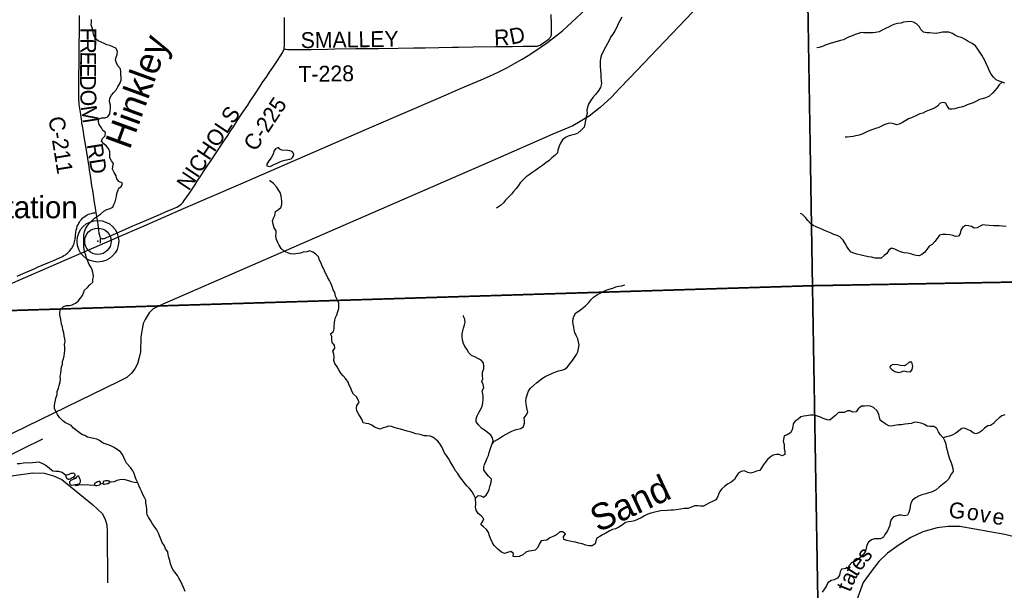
# Model space of a CAD drawing. Header units: feet. Extents: x 2113747 to 2516209, y 960708 to 1356798.
# Tile 226 of 253: x 2339271 to 2357882, y 1163935 to 1174717. Entities that reach past the tile are written whole.
import ezdxf

# ---------------------------------------------------------------- set-up
doc = ezdxf.new("R2010")
doc.units = ezdxf.units.FT
doc.header["$LTSCALE"] = 50
doc.header["$MEASUREMENT"] = 0
doc.linetypes.add('OhDOT_USTN3', pattern=[0.22, 0.165, -0.055])
doc.linetypes.add('rr2', pattern=[0])
for name, color, linetype in [('0_Xref', 7, 'Continuous'), ('GM_X_County_Road', 3, 'Continuous'), ('GM_X_County_Road_Text', 3, 'Continuous'), ('GM_X_Minor_Lake', 5, 'Continuous'), ('GM_X_Minor_River', 5, 'Continuous'), ('GM_X_Minor_River_Text', 5, 'Continuous'), ('GM_X_Rail_Line', 251, 'rr2'), ('GM_X_Rail_Line_Text', 251, 'Continuous'), ('GM_X_Township', 251, 'OhDOT_USTN3'), ('GM_X_Township_Road', 4, 'Continuous'), ('GM_X_Township_Road_Text', 4, 'Continuous'), ('GM_X_Unincorporated', 1, 'Continuous'), ('GM_X_Unincorporated_Location', 2, 'Continuous'), ('GM_X_Unincorporated_Text', 251, 'Continuous')]:
    doc.layers.add(name, color=color, linetype=linetype)
doc.styles.add('Styledgn030', font='dgn030.shx')
doc.styles.add('Styledgn031', font='dgn031.shx')

# ---------------------------------------------------------------- blocks, each defined once
blk = doc.blocks.new('Unicorp36')
at = {"layer": 'GM_X_Unincorporated'}
for radius in [393, 249]:
    blk.add_circle((0, 0), radius, dxfattribs=at)
blk = doc.blocks.new('POR')
at = {"layer": 'GM_X_County_Road', "flags": 128}
for points in [[(2344268, 1174164), (2344272, 1174188), (2344274, 1174217), (2344277, 1174289), (2344278, 1174354), (2344277, 1174486), (2344277, 1174561), (2344275, 1174646), (2344275, 1174761)], [(2340715, 1171075), (2340709, 1171115), (2340703, 1171160), (2340687, 1171261), (2340665, 1171400), (2340651, 1171490), (2340637, 1171578), (2340614, 1171733), (2340591, 1171876), (2340582, 1171934), (2340569, 1172015), (2340544, 1172174), (2340509, 1172397), (2340492, 1172501), (2340468, 1172645), (2340458, 1172703), (2340448, 1172765), (2340443, 1172797), (2340411, 1173006), (2340401, 1173078), (2340397, 1173113), (2340393, 1173152), (2340390, 1173195), (2340389, 1173218), (2340388, 1173264), (2340388, 1173415), (2340390, 1173550), (2340391, 1173638), (2340389, 1173714), (2340392, 1173835), (2340394, 1174108), (2340395, 1174196), (2340397, 1174304), (2340399, 1174422), (2340400, 1174521), (2340401, 1174577), (2340401, 1174672), (2340403, 1174796)], [(2340807, 1170590), (2340815, 1170585), (2340823, 1170581), (2340834, 1170579), (2340845, 1170579), (2340859, 1170582), (2340874, 1170586), (2340913, 1170603), (2340973, 1170628), (2341030, 1170654), (2341268, 1170758), (2341337, 1170788), (2341409, 1170820), (2341475, 1170849), (2341590, 1170897), (2341668, 1170932), (2341846, 1171008), (2341931, 1171043), (2342042, 1171091), (2342155, 1171138), (2342212, 1171162), (2342244, 1171178), (2342272, 1171195), (2342298, 1171213), (2342321, 1171232), (2342341, 1171253), (2342359, 1171272), (2342382, 1171303), (2342430, 1171369), (2342491, 1171459), (2342580, 1171593), (2342628, 1171667), (2342707, 1171788), (2342748, 1171851), (2342813, 1171950), (2342881, 1172051), (2342994, 1172220), (2343114, 1172401), (2343202, 1172531), (2343252, 1172605), (2343310, 1172696), (2343370, 1172786), (2343479, 1172949), (2343581, 1173102), (2343630, 1173176), (2343708, 1173297), (2343817, 1173462), (2343857, 1173522), (2343940, 1173647), (2343993, 1173727), (2344053, 1173817), (2344116, 1173909), (2344226, 1174072), (2344244, 1174103), (2344254, 1174123), (2344261, 1174141), (2344267, 1174162), (2344268, 1174164)], [(2340807, 1170590), (2340801, 1170596), (2340794, 1170605), (2340790, 1170614), (2340787, 1170624), (2340784, 1170637), (2340775, 1170679), (2340767, 1170738), (2340751, 1170847), (2340739, 1170920), (2340715, 1171075)], [(2340801, 1170496), (2340798, 1170516), (2340797, 1170533), (2340797, 1170544), (2340798, 1170560), (2340801, 1170571), (2340807, 1170590)]]:
    blk.add_lwpolyline(points, dxfattribs=at)
at = {"layer": 'GM_X_Minor_Lake'}
for p, q in [((2344285, 1172062), (2344371, 1172083)), ((2355938, 1168062), (2355984, 1168084)), ((2340241, 1166051), (2340307, 1166084)), ((2340252, 1165923), (2340392, 1165944)), ((2340726, 1165916), (2340786, 1165929)), ((2340872, 1165938), (2340922, 1165952))]:
    blk.add_line(p, q, dxfattribs=at)
at = {"layer": 'GM_X_Minor_Lake', "flags": 128}
for points in [[(2344371, 1172083), (2344405, 1172091), (2344430, 1172116), (2344444, 1172144), (2344450, 1172174), (2344443, 1172202), (2344419, 1172224), (2344379, 1172242), (2344337, 1172247), (2344227, 1172252), (2344189, 1172271), (2344162, 1172301), (2344105, 1172278), (2344075, 1172232), (2344066, 1172198), (2344048, 1172153), (2344021, 1172109), (2343979, 1172048), (2343942, 1171988), (2343942, 1171954), (2343994, 1171946), (2344030, 1171959), (2344084, 1171985), (2344122, 1172002), (2344187, 1172033), (2344241, 1172049), (2344285, 1172062)], [(2355984, 1168084), (2356030, 1168069), (2356109, 1168066), (2356138, 1168106), (2356150, 1168170), (2356131, 1168248), (2356085, 1168244), (2356027, 1168193), (2355991, 1168177), (2355921, 1168180), (2355867, 1168197), (2355775, 1168205), (2355731, 1168176), (2355719, 1168144), (2355756, 1168106), (2355812, 1168067), (2355876, 1168053), (2355938, 1168062)], [(2340307, 1166084), (2340320, 1166104), (2340320, 1166118), (2340316, 1166130), (2340296, 1166146), (2340270, 1166145), (2340238, 1166145), (2340202, 1166126), (2340178, 1166116), (2340154, 1166112), (2340140, 1166104), (2340143, 1166086), (2340151, 1166068), (2340161, 1166056), (2340187, 1166036), (2340205, 1166036), (2340225, 1166040), (2340241, 1166051)], [(2340392, 1165944), (2340408, 1165962), (2340418, 1165983), (2340419, 1166015), (2340405, 1166041), (2340401, 1166063), (2340386, 1166088), (2340370, 1166098), (2340353, 1166082), (2340339, 1166066), (2340323, 1166046), (2340293, 1166035), (2340265, 1166025), (2340235, 1166013), (2340210, 1165982), (2340210, 1165960), (2340224, 1165936), (2340252, 1165923)], [(2340786, 1165929), (2340792, 1165941), (2340800, 1165967), (2340794, 1165987), (2340783, 1165993), (2340766, 1165989), (2340744, 1165982), (2340720, 1165974), (2340694, 1165962), (2340684, 1165942), (2340684, 1165924), (2340702, 1165914), (2340726, 1165916)], [(2340922, 1165952), (2340940, 1165955), (2340948, 1165961), (2340968, 1165975), (2340969, 1165995), (2340963, 1165999), (2340945, 1166005), (2340935, 1166005), (2340925, 1166005), (2340891, 1166002), (2340873, 1165998), (2340849, 1165994), (2340846, 1165978), (2340846, 1165964), (2340840, 1165951), (2340862, 1165940), (2340872, 1165938)]]:
    blk.add_lwpolyline(points, dxfattribs=at)
at = {"layer": 'GM_X_Minor_River', "flags": 128}
for points in [[(2340801, 1171045), (2340864, 1171102), (2340920, 1171129), (2340978, 1171147), (2341029, 1171174), (2341051, 1171224), (2341078, 1171277), (2341088, 1171327), (2341101, 1171379), (2341104, 1171432), (2341143, 1171532), (2341197, 1171573), (2341212, 1171629), (2341144, 1171659), (2341107, 1171712), (2341097, 1171770), (2341054, 1171832), (2341025, 1171890), (2341031, 1171944), (2341042, 1171998), (2341008, 1172052), (2340975, 1172104), (2340974, 1172156), (2340976, 1172220), (2340957, 1172274), (2340911, 1172330), (2340858, 1172369), (2340816, 1172421), (2340837, 1172473), (2340888, 1172522), (2340894, 1172584), (2340843, 1172622), (2340815, 1172673), (2340772, 1172737), (2340763, 1172791), (2340769, 1172847), (2340823, 1172860), (2340877, 1172861), (2340934, 1172885), (2340974, 1172938), (2340979, 1172998), (2340989, 1173048), (2340986, 1173104), (2340971, 1173172), (2340975, 1173233), (2341004, 1173293), (2341051, 1173344), (2341099, 1173396), (2341128, 1173451), (2341163, 1173514), (2341187, 1173572), (2341190, 1173628), (2341185, 1173684), (2341185, 1173734), (2341174, 1173788), (2341126, 1173844), (2341103, 1173902), (2341084, 1173954), (2341094, 1174010), (2341111, 1174060), (2341119, 1174125), (2341086, 1174180), (2341030, 1174206), (2340975, 1174229), (2340917, 1174243), (2340867, 1174266), (2340813, 1174295), (2340756, 1174321), (2340702, 1174356), (2340669, 1174416), (2340661, 1174470), (2340650, 1174526), (2340621, 1174618), (2340629, 1174668), (2340630, 1174722)], [(2350650, 1174764), (2350616, 1174694), (2350579, 1174625), (2350555, 1174575), (2350518, 1174508), (2350481, 1174446), (2350441, 1174385), (2350418, 1174335), (2350351, 1174210), (2350321, 1174157), (2350298, 1174107), (2350266, 1174052), (2350249, 1173986), (2350243, 1173936), (2350242, 1173884), (2350244, 1173831), (2350249, 1173755), (2350258, 1173687), (2350258, 1173627), (2350263, 1173561), (2350268, 1173511), (2350250, 1173434), (2350207, 1173368), (2350152, 1173303), (2350102, 1173248), (2350061, 1173186), (2350023, 1173121), (2350006, 1173067), (2349992, 1173009), (2349997, 1172948), (2349979, 1172884), (2349968, 1172814), (2349951, 1172745), (2349939, 1172685), (2349886, 1172630), (2349818, 1172576), (2349756, 1172551), (2349698, 1172536), (2349641, 1172516), (2349587, 1172491), (2349533, 1172446), (2349496, 1172382), (2349466, 1172325), (2349443, 1172253), (2349435, 1172201), (2349384, 1172154), (2349330, 1172109), (2349279, 1172059), (2349217, 1172010), (2349153, 1171963), (2349076, 1171912), (2349024, 1171873), (2348972, 1171837), (2348899, 1171786), (2348843, 1171745), (2348785, 1171690), (2348732, 1171634), (2348698, 1171583), (2348657, 1171529), (2348607, 1171474), (2348564, 1171419), (2348512, 1171365), (2348453, 1171310), (2348415, 1171259), (2348359, 1171207), (2348300, 1171168), (2348276, 1171154)], [(2357892, 1173521), (2357840, 1173540), (2357786, 1173556), (2357729, 1173583), (2357675, 1173633), (2357632, 1173690), (2357599, 1173756), (2357575, 1173816), (2357546, 1173872), (2357521, 1173932), (2357489, 1173992), (2357456, 1174044), (2357421, 1174101), (2357381, 1174159), (2357336, 1174223), (2357275, 1174266), (2357201, 1174308), (2357142, 1174345), (2357072, 1174378), (2357018, 1174396), (2356959, 1174421), (2356901, 1174455), (2356834, 1174480), (2356778, 1174484), (2356716, 1174481), (2356660, 1174470), (2356594, 1174456), (2356520, 1174461), (2356468, 1174468), (2356416, 1174472), (2356356, 1174479), (2356307, 1174531), (2356276, 1174583), (2356220, 1174640), (2356163, 1174672), (2356107, 1174681), (2356041, 1174678), (2355979, 1174668), (2355925, 1174653), (2355867, 1174644), (2355813, 1174632), (2355751, 1174609), (2355695, 1174576), (2355635, 1174548), (2355576, 1174519), (2355516, 1174486), (2355448, 1174474), (2355398, 1174469), (2355348, 1174471), (2355296, 1174470), (2355227, 1174467), (2355177, 1174475), (2355123, 1174458), (2355061, 1174435), (2355006, 1174415), (2354952, 1174396), (2354898, 1174368), (2354840, 1174337), (2354786, 1174322), (2354722, 1174308), (2354610, 1174274), (2354552, 1174256), (2354498, 1174235), (2354443, 1174210), (2354385, 1174190), (2354339, 1174183)], [(2357840, 1173540), (2357788, 1173488), (2357745, 1173429), (2357705, 1173378), (2357656, 1173326), (2357592, 1173269), (2357526, 1173244), (2357466, 1173225), (2357415, 1173207), (2357357, 1173178), (2357291, 1173149), (2357239, 1173129), (2357183, 1173106), (2357131, 1173086), (2357069, 1173067), (2357003, 1173050), (2356949, 1173036), (2356897, 1173025), (2356845, 1173026), (2356805, 1173082), (2356778, 1173138), (2356724, 1173155), (2356672, 1173139), (2356622, 1173086), (2356563, 1173045), (2356511, 1173025), (2356459, 1173008), (2356401, 1172980), (2356339, 1172953), (2356285, 1172936), (2356233, 1172914), (2356126, 1172864), (2356070, 1172842), (2356018, 1172811), (2355958, 1172776), (2355894, 1172746), (2355842, 1172733), (2355792, 1172747), (2355738, 1172764), (2355684, 1172759), (2355622, 1172739), (2355562, 1172704), (2355500, 1172675), (2355448, 1172659), (2355380, 1172634), (2355311, 1172609), (2355257, 1172587), (2355193, 1172554), (2355141, 1172535), (2355077, 1172522), (2355023, 1172508), (2354967, 1172501), (2354909, 1172499), (2354871, 1172498)], [(2344061, 1170852), (2344048, 1170914), (2344069, 1170969), (2344095, 1171019), (2344108, 1171096), (2344163, 1171132), (2344215, 1171173), (2344224, 1171229), (2344224, 1171289), (2344217, 1171341), (2344213, 1171391), (2344192, 1171449), (2344159, 1171509), (2344127, 1171561), (2344070, 1171620), (2344020, 1171662), (2343999, 1171686)], [(2341432, 1166141), (2341409, 1166195), (2341366, 1166256), (2341290, 1166336), (2341263, 1166391), (2341240, 1166445), (2341212, 1166501), (2341171, 1166557), (2341117, 1166592), (2341056, 1166631), (2340994, 1166667), (2340944, 1166684), (2340889, 1166704), (2340835, 1166721), (2340781, 1166767), (2340728, 1166792), (2340674, 1166801), (2340612, 1166815), (2340554, 1166830), (2340502, 1166860), (2340448, 1166879), (2340395, 1166916), (2340343, 1166952), (2340290, 1166999), (2340246, 1167051), (2340191, 1167076), (2340137, 1167098), (2340083, 1167137), (2340020, 1167199), (2339987, 1167257), (2339957, 1167308), (2339930, 1167364), (2339926, 1167420), (2339933, 1167472), (2339950, 1167527), (2339960, 1167585), (2339977, 1167637), (2339980, 1167689), (2340006, 1167756), (2340019, 1167806), (2340036, 1167873), (2340040, 1167927), (2340037, 1167981), (2340047, 1168035), (2340056, 1168099), (2340061, 1168156), (2340081, 1168208), (2340080, 1168260), (2340099, 1168312), (2340109, 1168365), (2340116, 1168415), (2340126, 1168465), (2340123, 1168525), (2340118, 1168579), (2340130, 1168637), (2340123, 1168688), (2340113, 1168744), (2340104, 1168800), (2340085, 1168855), (2340077, 1168914), (2340064, 1168965), (2340054, 1169017), (2340039, 1169085), (2340028, 1169141), (2340030, 1169194), (2340041, 1169244), (2340098, 1169295), (2340156, 1169317), (2340210, 1169314), (2340264, 1169329), (2340328, 1169364), (2340379, 1169396), (2340421, 1169453), (2340458, 1169505), (2340477, 1169558), (2340497, 1169608), (2340550, 1169655), (2340596, 1169705), (2340653, 1169756), (2340655, 1169806), (2340664, 1169857), (2340661, 1169915), (2340649, 1169971), (2340620, 1170035), (2340586, 1170090), (2340557, 1170156), (2340534, 1170210), (2340522, 1170266), (2340505, 1170320), (2340490, 1170378), (2340482, 1170430), (2340480, 1170602), (2340481, 1170652), (2340495, 1170711), (2340514, 1170763), (2340543, 1170814), (2340581, 1170864), (2340632, 1170919), (2340682, 1170970), (2340741, 1171006), (2340801, 1171045)], [(2354871, 1170491), (2354835, 1170551), (2354772, 1170612), (2354720, 1170640), (2354659, 1170661), (2354607, 1170681), (2354546, 1170708), (2354484, 1170733), (2354434, 1170757), (2354373, 1170784), (2354323, 1170806), (2354267, 1170831), (2354216, 1170865), (2354168, 1170921), (2354127, 1170980), (2354068, 1171036), (2354032, 1171056)], [(2357918, 1170810), (2357840, 1170819), (2357788, 1170824), (2357733, 1170824), (2357683, 1170825), (2357595, 1170828), (2357525, 1170832), (2357475, 1170839), (2357423, 1170817), (2357369, 1170786), (2357311, 1170779), (2357259, 1170807), (2357208, 1170820), (2357150, 1170826), (2357091, 1170789), (2357061, 1170739), (2357048, 1170680), (2357014, 1170626), (2356960, 1170619), (2356910, 1170637), (2356855, 1170654), (2356785, 1170661), (2356711, 1170661), (2356659, 1170648), (2356610, 1170581), (2356570, 1170525), (2356517, 1170472), (2356459, 1170435), (2356416, 1170375), (2356382, 1170324), (2356324, 1170280), (2356270, 1170257), (2356216, 1170262), (2356166, 1170276), (2356116, 1170293), (2356060, 1170307), (2355987, 1170310), (2355921, 1170328), (2355865, 1170353), (2355810, 1170380), (2355750, 1170400), (2355698, 1170365), (2355661, 1170299), (2355609, 1170264), (2355556, 1170211), (2355497, 1170209), (2355439, 1170214), (2355373, 1170227), (2355309, 1170239), (2355257, 1170248), (2355202, 1170260), (2355150, 1170273), (2355096, 1170287), (2355038, 1170304), (2354987, 1170322), (2354945, 1170375), (2354904, 1170431), (2354871, 1170491)], [(2347078, 1166830), (2347029, 1166849), (2346965, 1166854), (2346915, 1166854), (2346859, 1166871), (2346809, 1166887), (2346758, 1166892), (2346706, 1166912), (2346652, 1166929), (2346592, 1166942), (2346534, 1166960), (2346468, 1166979), (2346413, 1166992), (2346347, 1167012), (2346297, 1167029), (2346245, 1167039), (2346191, 1167018), (2346139, 1167005), (2346082, 1166979), (2346029, 1166996), (2345979, 1167017), (2345927, 1167057), (2345872, 1167078), (2345820, 1167088), (2345766, 1167099), (2345742, 1167159), (2345707, 1167219), (2345674, 1167272), (2345646, 1167324), (2345639, 1167380), (2345643, 1167430), (2345686, 1167485), (2345671, 1167537), (2345635, 1167591), (2345582, 1167640), (2345548, 1167696), (2345529, 1167754), (2345500, 1167812), (2345478, 1167870), (2345437, 1167931), (2345386, 1167985), (2345342, 1168040), (2345303, 1168104), (2345272, 1168160), (2345230, 1168218), (2345209, 1168277), (2345214, 1168344), (2345206, 1168396), (2345191, 1168452), (2345225, 1168508), (2345220, 1168566), (2345175, 1168618), (2345173, 1168668), (2345168, 1168728), (2345147, 1168780), (2345201, 1168823), (2345218, 1168877), (2345214, 1168929), (2345223, 1168989), (2345227, 1169039), (2345238, 1169090), (2345265, 1169142), (2345287, 1169201), (2345300, 1169257), (2345306, 1169309), (2345301, 1169361), (2345270, 1169429), (2345241, 1169495), (2345225, 1169561), (2345194, 1169616), (2345177, 1169676), (2345155, 1169736), (2345124, 1169788), (2345098, 1169842), (2345069, 1169898), (2345038, 1169955), (2345020, 1170011), (2344991, 1170063), (2344967, 1170117), (2344940, 1170173), (2344921, 1170239), (2344865, 1170290), (2344814, 1170326), (2344754, 1170347), (2344696, 1170330), (2344632, 1170322), (2344581, 1170303), (2344493, 1170292), (2344441, 1170289), (2344391, 1170295), (2344336, 1170312), (2344274, 1170340), (2344214, 1170395), (2344175, 1170457), (2344152, 1170509), (2344126, 1170566), (2344115, 1170624), (2344120, 1170679), (2344116, 1170729), (2344083, 1170786), (2344061, 1170852)], [(2348201, 1166705), (2348247, 1166756), (2348301, 1166787), (2348359, 1166821), (2348412, 1166856), (2348464, 1166886), (2348520, 1166917), (2348576, 1166942), (2348636, 1166966), (2348688, 1166981), (2348744, 1166994), (2348795, 1167028), (2348815, 1167091), (2348814, 1167141), (2348804, 1167193), (2348843, 1167245), (2348873, 1167302), (2348862, 1167354), (2348851, 1167412), (2348843, 1167462), (2348838, 1167514), (2348846, 1167564), (2348871, 1167647), (2348890, 1167701), (2348918, 1167751), (2348982, 1167806), (2349041, 1167855), (2349095, 1167900), (2349150, 1167944), (2349218, 1167983), (2349274, 1168008), (2349342, 1168039), (2349404, 1168063), (2349458, 1168082), (2349520, 1168095), (2349572, 1168113), (2349625, 1168160), (2349671, 1168214), (2349718, 1168277), (2349760, 1168336), (2349797, 1168392), (2349819, 1168443), (2349836, 1168505), (2349845, 1168573), (2349835, 1168633), (2349818, 1168689), (2349791, 1168753), (2349767, 1168807), (2349752, 1168859), (2349744, 1168909), (2349733, 1168967), (2349727, 1169017), (2349734, 1169073), (2349753, 1169124), (2349785, 1169178), (2349845, 1169219), (2349902, 1169262), (2349964, 1169312), (2350029, 1169373), (2350069, 1169424), (2350115, 1169474), (2350176, 1169513), (2350240, 1169548), (2350298, 1169581), (2350358, 1169607), (2350416, 1169626), (2350480, 1169645), (2350539, 1169669), (2350591, 1169682), (2350651, 1169691), (2350709, 1169705), (2350711, 1169707)], [(2347884, 1165677), (2347935, 1165724), (2347987, 1165721), (2348038, 1165695), (2348091, 1165732), (2348121, 1165782), (2348144, 1165839), (2348166, 1165917), (2348185, 1165977), (2348186, 1166033), (2348132, 1166095), (2348083, 1166153), (2348044, 1166206), (2348042, 1166261), (2348059, 1166315), (2348083, 1166367), (2348110, 1166430), (2348130, 1166482), (2348147, 1166538), (2348163, 1166595), (2348180, 1166655), (2348201, 1166705), (2348219, 1166760), (2348208, 1166816), (2348176, 1166869), (2348107, 1166925), (2348057, 1166962), (2348002, 1167002), (2347941, 1167061), (2347901, 1167117), (2347896, 1167177), (2347918, 1167230), (2347943, 1167282), (2347972, 1167340), (2348010, 1167409), (2348027, 1167477), (2348033, 1167540), (2348034, 1167596), (2348025, 1167648), (2348013, 1167706), (2348042, 1167758), (2348034, 1167826), (2348003, 1167880), (2348024, 1167933), (2348016, 1167993), (2348021, 1168055), (2348041, 1168119), (2348044, 1168179), (2348035, 1168235), (2347991, 1168287), (2347928, 1168316), (2347874, 1168348), (2347809, 1168375), (2347757, 1168427), (2347726, 1168483), (2347686, 1168539), (2347657, 1168600), (2347642, 1168664), (2347634, 1168724), (2347635, 1168783), (2347650, 1168835), (2347662, 1168889), (2347677, 1168950), (2347693, 1169000), (2347684, 1169060), (2347662, 1169112), (2347657, 1169128)], [(2357890, 1167252), (2357837, 1167232), (2357785, 1167195), (2357729, 1167146), (2357678, 1167090), (2357620, 1167049), (2357568, 1167042), (2357508, 1167002), (2357459, 1166951), (2357399, 1166910), (2357347, 1166894), (2357295, 1166911), (2357240, 1166947), (2357188, 1166972), (2357132, 1166996), (2357080, 1166991), (2357022, 1166948), (2356966, 1166902), (2356899, 1166865), (2356837, 1166848), (2356785, 1166834), (2356729, 1166819), (2356668, 1166881), (2356641, 1166932), (2356609, 1166990), (2356548, 1167030), (2356482, 1167031), (2356422, 1167038), (2356371, 1167066), (2356309, 1167093), (2356241, 1167109), (2356189, 1167112), (2356121, 1167085), (2356067, 1167079), (2356003, 1167072), (2355941, 1167065), (2355883, 1167059), (2355807, 1167048), (2355753, 1167037), (2355700, 1167045), (2355642, 1167072), (2355583, 1167114), (2355533, 1167153), (2355520, 1167207), (2355510, 1167259), (2355477, 1167329), (2355412, 1167391), (2355350, 1167416), (2355298, 1167422), (2355238, 1167417), (2355182, 1167414), (2355120, 1167362), (2355082, 1167307)], [(2355082, 1167307), (2355020, 1167304), (2354968, 1167326), (2354916, 1167327), (2354854, 1167295), (2354800, 1167298), (2354750, 1167295), (2354694, 1167239), (2354635, 1167196), (2354581, 1167151), (2354531, 1167159), (2354461, 1167182), (2354408, 1167208), (2354334, 1167229), (2354270, 1167244), (2354219, 1167246), (2354145, 1167233), (2354095, 1167228), (2354039, 1167212), (2353984, 1167171), (2353932, 1167132), (2353893, 1167080), (2353887, 1167030), (2353870, 1166969), (2353840, 1166913), (2353778, 1166874), (2353723, 1166852), (2353702, 1166751), (2353720, 1166689), (2353723, 1166617), (2353732, 1166551), (2353736, 1166501), (2353680, 1166476), (2353626, 1166500), (2353574, 1166503), (2353510, 1166486), (2353458, 1166450), (2353407, 1166405), (2353361, 1166353), (2353326, 1166302), (2353292, 1166250), (2353260, 1166197), (2353198, 1166184), (2353137, 1166164), (2353085, 1166149), (2353034, 1166159), (2352974, 1166190), (2352908, 1166179), (2352852, 1166143), (2352815, 1166086), (2352783, 1166030), (2352720, 1165977), (2352652, 1165938), (2352598, 1165903), (2352541, 1165855), (2352497, 1165796), (2352462, 1165697), (2352429, 1165647), (2352369, 1165612), (2352311, 1165586), (2352251, 1165555), (2352195, 1165528), (2352141, 1165526), (2352089, 1165529), (2352027, 1165533), (2351967, 1165506), (2351897, 1165483), (2351831, 1165478), (2351759, 1165470), (2351681, 1165457), (2351629, 1165452), (2351577, 1165448), (2351507, 1165445), (2351385, 1165434), (2351331, 1165425), (2351277, 1165412), (2351201, 1165392), (2351141, 1165371), (2351079, 1165344), (2351015, 1165307), (2350950, 1165273), (2350894, 1165246), (2350836, 1165233), (2350776, 1165229), (2350724, 1165214), (2350664, 1165175), (2350596, 1165129), (2350535, 1165098), (2350479, 1165081), (2350415, 1165054), (2350351, 1165016), (2350287, 1164981), (2350236, 1164954), (2350182, 1164920), (2350160, 1164867), (2350147, 1164813), (2350089, 1164776), (2350027, 1164774), (2349969, 1164789), (2349902, 1164811), (2349840, 1164826)], [(2340140, 1166104), (2340072, 1166161), (2340013, 1166182), (2339956, 1166178), (2339897, 1166189), (2339841, 1166230), (2339790, 1166276), (2339734, 1166313), (2339684, 1166337), (2339632, 1166356), (2339576, 1166352), (2339514, 1166347), (2339460, 1166340), (2339400, 1166342), (2339340, 1166339), (2339276, 1166328), (2339222, 1166322)], [(2349840, 1164826), (2349774, 1164843), (2349724, 1164851), (2349671, 1164864), (2349615, 1164878), (2349559, 1164893), (2349550, 1164947), (2349588, 1165004), (2349531, 1165041), (2349479, 1165041), (2349416, 1164986), (2349354, 1164951), (2349294, 1164926), (2349234, 1164884), (2349178, 1164875), (2349126, 1164867), (2349089, 1164808), (2349064, 1164746), (2349012, 1164695), (2348952, 1164680), (2348896, 1164676), (2348836, 1164655), (2348782, 1164604), (2348711, 1164575), (2348651, 1164565), (2348598, 1164572), (2348604, 1164630), (2348553, 1164670), (2348493, 1164651), (2348436, 1164629), (2348377, 1164654), (2348310, 1164710), (2348242, 1164781), (2348205, 1164835), (2348170, 1164911), (2348154, 1164965), (2348135, 1165025), (2348096, 1165082), (2348038, 1165134), (2347987, 1165181), (2348018, 1165232), (2348044, 1165286), (2347993, 1165340), (2347937, 1165387), (2347900, 1165449), (2347885, 1165507), (2347893, 1165561), (2347884, 1165677), (2347857, 1165739), (2347824, 1165799), (2347773, 1165859), (2347723, 1165908), (2347670, 1165970), (2347636, 1166022), (2347593, 1166081), (2347552, 1166141), (2347505, 1166199), (2347475, 1166253), (2347446, 1166308), (2347407, 1166372), (2347379, 1166424), (2347340, 1166484), (2347302, 1166535), (2347277, 1166589), (2347252, 1166645), (2347218, 1166697), (2347175, 1166753), (2347112, 1166804), (2347078, 1166830)], [(2356729, 1166819), (2356753, 1166767), (2356776, 1166703), (2356785, 1166645), (2356799, 1166581), (2356816, 1166529), (2356845, 1166421), (2356870, 1166361), (2356892, 1166304), (2356907, 1166238), (2356914, 1166183), (2356878, 1166127), (2356827, 1166034), (2356775, 1165986), (2356712, 1165933), (2356648, 1165884), (2356591, 1165835), (2356521, 1165798), (2356455, 1165774), (2356397, 1165761), (2356325, 1165740), (2356261, 1165717), (2356203, 1165681), (2356146, 1165636), (2356114, 1165582), (2356105, 1165523), (2356097, 1165467), (2356078, 1165405), (2356055, 1165354), (2355993, 1165340), (2355936, 1165353), (2355886, 1165353), (2355788, 1165326), (2355743, 1165271), (2355727, 1165215), (2355718, 1165162), (2355695, 1165102), (2355669, 1165048), (2355624, 1164989), (2355596, 1164939), (2355544, 1164906), (2355484, 1164905), (2355428, 1164907), (2355372, 1164890), (2355314, 1164845), (2355281, 1164787), (2355272, 1164729), (2355256, 1164676), (2355227, 1164622), (2355163, 1164557), (2355106, 1164508), (2355054, 1164478), (2355002, 1164463), (2354948, 1164406), (2354923, 1164356), (2354863, 1164343), (2354805, 1164335), (2354779, 1164282), (2354768, 1164222), (2354730, 1164164), (2354669, 1164135), (2354607, 1164120), (2354547, 1164079), (2354518, 1164017), (2354482, 1163960), (2354441, 1163902)], [(2340315, 1166043), (2340290, 1166075)], [(2341508, 1165963), (2341438, 1165972), (2341386, 1165982), (2341331, 1166001), (2341265, 1166025), (2341213, 1166026), (2341161, 1166021), (2341109, 1166007), (2341056, 1165984), (2340998, 1165979), (2340968, 1165981)], [(2342399, 1163913), (2342370, 1163991), (2342341, 1164047), (2342309, 1164112), (2342280, 1164164), (2342253, 1164218), (2342203, 1164278), (2342164, 1164331), (2342137, 1164383), (2342119, 1164437), (2342106, 1164501), (2342090, 1164555), (2342075, 1164607), (2342068, 1164661), (2342028, 1164718), (2342007, 1164774), (2341964, 1164840), (2341936, 1164902), (2341911, 1164962), (2341894, 1165018), (2341866, 1165077), (2341827, 1165131), (2341784, 1165189), (2341748, 1165248), (2341709, 1165306), (2341678, 1165362), (2341676, 1165414), (2341671, 1165470), (2341669, 1165526), (2341658, 1165580), (2341653, 1165636), (2341631, 1165690), (2341598, 1165746), (2341573, 1165806), (2341545, 1165861), (2341522, 1165913), (2341506, 1165969), (2341475, 1166027), (2341456, 1166081), (2341432, 1166141)], [(2340684, 1165924), (2340606, 1165917), (2340550, 1165926), (2340492, 1165923), (2340442, 1165929), (2340390, 1165920), (2340336, 1165911), (2340309, 1165931)], [(2340840, 1165951), (2340792, 1165941)]]:
    blk.add_lwpolyline(points, dxfattribs=at)
at = {"layer": 'GM_X_Rail_Line', "flags": 128}
for points in [[(2337528, 1168975), (2337679, 1169065), (2337811, 1169141), (2337899, 1169189), (2338002, 1169243), (2338107, 1169294), (2338233, 1169353), (2338614, 1169521), (2338995, 1169684), (2339485, 1169896), (2340679, 1170415), (2341128, 1170609), (2341626, 1170824), (2342369, 1171147), (2343451, 1171616), (2345930, 1172690), (2347189, 1173234), (2347647, 1173434), (2347994, 1173583), (2348205, 1173676), (2348341, 1173740), (2348479, 1173809), (2348612, 1173881), (2348769, 1173971), (2348882, 1174041), (2349007, 1174120), (2349128, 1174203), (2349229, 1174276), (2349333, 1174354), (2349443, 1174440), (2349535, 1174516), (2349621, 1174591), (2349710, 1174671), (2349795, 1174751), (2349877, 1174830), (2349994, 1174950), (2350063, 1175024), (2350204, 1175184), (2350325, 1175330), (2350446, 1175488), (2350533, 1175609), (2350581, 1175678), (2350633, 1175756), (2350749, 1175941), (2350946, 1176261), (2351012, 1176358), (2351072, 1176436), (2351140, 1176527), (2351195, 1176593), (2351258, 1176663), (2351323, 1176727), (2351405, 1176807), (2351478, 1176874), (2351576, 1176954), (2351669, 1177022), (2351753, 1177081), (2351831, 1177131), (2351911, 1177178), (2351989, 1177222), (2352057, 1177256), (2352146, 1177299), (2352258, 1177347), (2352370, 1177390), (2352490, 1177434), (2353066, 1177632), (2354375, 1178084), (2354944, 1178280), (2355336, 1178411), (2355454, 1178448), (2355597, 1178488), (2355706, 1178516), (2355834, 1178547), (2355963, 1178574), (2356097, 1178599), (2356237, 1178621), (2356559, 1178665), (2358411, 1178919), (2359671, 1179092), (2361317, 1179318), (2362297, 1179452), (2363148, 1179571), (2364297, 1179727), (2365883, 1179942), (2366497, 1180024), (2367115, 1180110), (2368208, 1180255), (2368314, 1180266), (2368402, 1180276), (2368511, 1180286), (2368626, 1180294), (2368736, 1180299), (2368842, 1180302), (2368951, 1180303), (2369120, 1180301), (2369482, 1180290), (2369537, 1180289), (2369663, 1180296), (2369729, 1180296), (2370110, 1180284), (2371955, 1180226), (2373234, 1180186), (2374704, 1180141), (2375960, 1180101), (2377359, 1180059), (2378171, 1180033)], [(2361025, 1177481), (2360842, 1177539), (2360799, 1177543), (2360647, 1177536), (2358067, 1177171), (2357842, 1177126), (2357528, 1177038), (2356560, 1176720), (2356340, 1176670), (2356173, 1176642), (2355894, 1176633), (2354424, 1176608), (2354151, 1176605), (2354019, 1176598), (2353904, 1176570), (2353731, 1176520), (2353591, 1176445), (2353403, 1176311), (2353175, 1176108), (2350802, 1173618), (2350599, 1173410), (2350454, 1173251), (2350242, 1173059), (2350034, 1172893), (2349726, 1172710), (2349350, 1172553), (2348143, 1172027), (2345376, 1170825), (2341966, 1169333), (2341796, 1169254), (2341719, 1169176), (2341643, 1169055), (2341607, 1168975), (2341585, 1168872), (2341563, 1168721), (2341556, 1168439), (2341527, 1168336), (2341496, 1168216), (2341446, 1168123), (2341386, 1168040), (2341298, 1167957), (2341147, 1167882), (2337637, 1166176), (2336984, 1165846), (2336868, 1165800), (2336680, 1165745)], [(2338060, 1165872), (2338268, 1166021), (2338482, 1166182), (2338683, 1166294), (2338912, 1166407), (2339707, 1166795)], [(2338060, 1165872), (2338474, 1165970), (2339161, 1166103), (2339522, 1166158), (2339734, 1166151), (2339912, 1166098), (2340065, 1166026), (2340649, 1165556), (2340837, 1165378), (2340889, 1165270), (2340915, 1165171), (2340925, 1165046), (2340928, 1164074)], [(2363008, 1160206), (2362947, 1160181), (2362507, 1160007), (2362220, 1159911), (2362009, 1159861), (2361772, 1159868), (2359570, 1160177), (2359169, 1160252), (2358906, 1160340), (2358728, 1160472), (2358609, 1160639), (2358490, 1160832), (2358444, 1161037), (2358452, 1161219), (2358477, 1161428), (2358570, 1161663), (2358664, 1161910), (2358710, 1162164), (2358716, 1162446), (2358586, 1164045), (2358550, 1164280), (2358507, 1164468), (2358421, 1164643), (2358309, 1164768), (2358167, 1164892), (2358067, 1164946), (2357895, 1164991), (2357044, 1165139), (2356824, 1165143), (2356610, 1165114), (2356344, 1165039), (2356114, 1164935), (2355894, 1164795), (2355672, 1164640), (2355512, 1164481), (2355363, 1164292), (2355216, 1164083), (2355113, 1163804), (2354785, 1163033), (2354668, 1162760), (2354570, 1162618), (2354393, 1162476), (2354231, 1162372), (2353743, 1162064), (2353439, 1161886), (2353256, 1161770), (2353096, 1161641), (2352946, 1161481), (2352865, 1161356), (2352791, 1161180), (2352732, 1160900), (2352676, 1160677), (2352579, 1160510), (2352452, 1160371), (2352321, 1160272), (2352149, 1160199), (2351944, 1160135), (2350882, 1159820)]]:
    blk.add_lwpolyline(points, dxfattribs=at)
at = {"layer": 'GM_X_Township', "flags": 128}
for points in [[(2328175, 1195267), (2330756, 1195208), (2336454, 1195161), (2338450, 1195157), (2340041, 1195153), (2340985, 1195138), (2344005, 1195134), (2347306, 1195156), (2353908, 1195164), (2353946, 1190014), (2354011, 1187062), (2354040, 1184708), (2354064, 1181403), (2354256, 1169691), (2337592, 1169175), (2337502, 1169179), (2337094, 1169168), (2336806, 1169161), (2333725, 1169121), (2332930, 1169098), (2328408, 1168989), (2328407, 1169148), (2328360, 1174455), (2328256, 1182375), (2328244, 1184236), (2328270, 1188810), (2328208, 1193015), (2328175, 1195267)], [(2353908, 1195164), (2354856, 1195134), (2357548, 1195159), (2357966, 1195170), (2359057, 1195164), (2365880, 1195226), (2366875, 1195235), (2372692, 1195272), (2374836, 1195272), (2375116, 1195276), (2376656, 1195310), (2380179, 1195356), (2380181, 1194352), (2380359, 1187412), (2380375, 1186529), (2380419, 1184193), (2380463, 1181823), (2380682, 1170163), (2354256, 1169691), (2354064, 1181403), (2354040, 1184708), (2354011, 1187062), (2353946, 1190014), (2353908, 1195164)], [(2354256, 1169691), (2380682, 1170163), (2380746, 1166807), (2380771, 1165044), (2380824, 1161382), (2380824, 1161039), (2380878, 1157552), (2380892, 1156694), (2381026, 1152330), (2381034, 1152023), (2381158, 1145150), (2376850, 1145035), (2373298, 1144968), (2373026, 1144962), (2367687, 1144872), (2362464, 1144745), (2362173, 1144744), (2358256, 1144669), (2357109, 1144633), (2354684, 1144590), (2354511, 1154716), (2354504, 1155150), (2354256, 1169691)], [(2328408, 1168989), (2332930, 1169098), (2333725, 1169121), (2336806, 1169161), (2337094, 1169168), (2337502, 1169179), (2337592, 1169175), (2354256, 1169691), (2354504, 1155150), (2354511, 1154716), (2354684, 1144590), (2341636, 1144534), (2338848, 1144450), (2338701, 1144446), (2331534, 1144358), (2329035, 1144313), (2328741, 1144307), (2328572, 1144328), (2328569, 1144728), (2328525, 1151478), (2328502, 1154821), (2328460, 1159751), (2328447, 1160090), (2328408, 1168989)]]:
    blk.add_lwpolyline(points, dxfattribs=at)
at = {"layer": 'GM_X_Township_Road', "flags": 128}
for points in [[(2349314, 1174408), (2349318, 1174420), (2349320, 1174432), (2349321, 1174444), (2349322, 1174497), (2349322, 1174527), (2349321, 1174579), (2349321, 1174632), (2349317, 1174815)], [(2344268, 1174164), (2344289, 1174161), (2344308, 1174158), (2344332, 1174155), (2344388, 1174153), (2344480, 1174154), (2344575, 1174155), (2344677, 1174155), (2344782, 1174157), (2345091, 1174161), (2345225, 1174164), (2345622, 1174170), (2345848, 1174174), (2346055, 1174175), (2346423, 1174179), (2346721, 1174183), (2346932, 1174188), (2347450, 1174196), (2347568, 1174198), (2347843, 1174203), (2348266, 1174209), (2348430, 1174210), (2348528, 1174211), (2348584, 1174212), (2348789, 1174216), (2348920, 1174215), (2349032, 1174217), (2349043, 1174218), (2349052, 1174219), (2349069, 1174223), (2349085, 1174229), (2349106, 1174239), (2349134, 1174257), (2349214, 1174309), (2349251, 1174336), (2349277, 1174358), (2349286, 1174368), (2349294, 1174377), (2349303, 1174389), (2349310, 1174398), (2349314, 1174408)], [(2339225, 1169872), (2339294, 1169902), (2339544, 1170011), (2339622, 1170045), (2339697, 1170078), (2339836, 1170138), (2339896, 1170164), (2340025, 1170220), (2340079, 1170245), (2340107, 1170260), (2340135, 1170276), (2340158, 1170293), (2340173, 1170307), (2340192, 1170324), (2340211, 1170343), (2340230, 1170366), (2340244, 1170385), (2340260, 1170407), (2340270, 1170423), (2340280, 1170444), (2340292, 1170470), (2340302, 1170494), (2340309, 1170522), (2340313, 1170545), (2340317, 1170569), (2340319, 1170587), (2340323, 1170609), (2340326, 1170638), (2340333, 1170700), (2340340, 1170743), (2340349, 1170778), (2340360, 1170813), (2340373, 1170844), (2340386, 1170870), (2340399, 1170893), (2340416, 1170918), (2340437, 1170944), (2340453, 1170961), (2340472, 1170979), (2340502, 1171001), (2340524, 1171016), (2340546, 1171030), (2340570, 1171041), (2340595, 1171051), (2340621, 1171058), (2340644, 1171063), (2340666, 1171067), (2340689, 1171071), (2340715, 1171075)]]:
    blk.add_lwpolyline(points, dxfattribs=at)
at = {"layer": 'GM_X_Unincorporated_Location'}
blk.add_point((2340749, 1170531), dxfattribs=at)
at = {"color": 7, "linetype": 'Continuous', "lineweight": 0}
blk.add_blockref('Unicorp36', (2340749, 1170531), dxfattribs=at)
at = {"layer": 'GM_X_County_Road_Text', "char_height": 300, "attachment_point": 7, "line_spacing_factor": 0.8, "style": 'Styledgn030'}
for s, insert, rotation in [('{\\Fdgn000|c0;\\C256;F}', (2340418, 1174567), 269.6294), ('{\\Fdgn000|c0;\\C256;R}', (2340417, 1174365), 269.6292), ('{\\Fdgn000|c0;\\C256;E}', (2340415, 1174118), 269.6322), ('{\\Fdgn000|c0;\\C256;E}', (2340414, 1173894), 269.6314), ('{\\Fdgn000|c0;\\C256;D}', (2340413, 1173670), 269.6339), ('{\\Fdgn000|c0;\\C256;O}', (2340411, 1173390), 271.6734), ('{\\Fdgn000|c0;\\C256;C-225}', (2343733, 1172208), 56.461), ('{\\Fdgn000|c0;\\C256;M}', (2340423, 1173076), 278.5181), ('{\\Fdgn000|c0;\\C256;NICHOLS}', (2342469, 1171465), 56.3099), ('{\\Fdgn000|c0;\\C256;C-211}', (2339808, 1172864), 279.1148), ('{\\Fdgn000|c0;\\C256;RD}', (2340537, 1172357), 278.8196)]:
    blk.add_mtext(s, dxfattribs=dict(at, insert=insert, rotation=rotation))
at = {"layer": 'GM_X_Minor_River_Text', "attachment_point": 7, "line_spacing_factor": 0.8, "style": 'Styledgn031'}
for s, insert, char_height, rotation in [('{\\Fdgn000|c0;\\C256;Hinkley}', (2341491, 1172195), 500.28, 69.9785), ('{\\Fdgn000|c0;\\C256;Sand}', (2350208, 1165017), 500.18, 24.974)]:
    blk.add_mtext(s, dxfattribs=dict(at, insert=insert, char_height=char_height, rotation=rotation))
at = {"layer": 'GM_X_Rail_Line_Text', "char_height": 299, "attachment_point": 7, "line_spacing_factor": 0.8, "style": 'Styledgn030'}
for s, insert, rotation in [('{\\Fdgn000|c0;\\C256;G}', (2356825, 1165302), 355.5669), ('{\\Fdgn000|c0;\\C256;o}', (2357158, 1165277), 350.5749), ('{\\Fdgn000|c0;\\C256;v}', (2357399, 1165237), 350.0083), ('{\\Fdgn000|c0;\\C256;e}', (2357641, 1165195), 349.7259), ('{\\Fdgn000|c0;\\C256;e}', (2355163, 1164279), 53.6306), ('{\\Fdgn000|c0;\\C256;s}', (2355285, 1164445), 50.6702), ('{\\Fdgn000|c0;\\C256;t}', (2355096, 1164175), 56.9259), ('{\\Fdgn000|c0;\\C256;a}', (2355021, 1164005), 65.4062), ('{\\Fdgn000|c0;\\C256;t}', (2354973, 1163887), 67.9328)]:
    blk.add_mtext(s, dxfattribs=dict(at, insert=insert, rotation=rotation))
at = {"layer": 'GM_X_Township_Road_Text', "char_height": 300, "attachment_point": 7, "line_spacing_factor": 0.8, "style": 'Styledgn030'}
for s, insert, rotation in [('{\\Fdgn000|c0;\\C256;D}', (2348562, 1174244), 11.7683), ('{\\Fdgn000|c0;\\C256;SMALLEY}', (2344584, 1174175), 0.8675), ('{\\Fdgn000|c0;\\C256;R}', (2348243, 1174228), 1.8972), ('{\\Fdgn000|c0;\\C256;T-228}', (2344544, 1173536), 0.8428)]:
    blk.add_mtext(s, dxfattribs=dict(at, insert=insert, rotation=rotation))
at = {"layer": 'GM_X_Unincorporated_Text', "insert": (2336246, 1170960), "char_height": 417, "attachment_point": 7, "rotation": 0, "line_spacing_factor": 0.8, "style": 'Styledgn030'}
blk.add_mtext('{\\Fdgn000|c0;\\C256;Freedom Station}', dxfattribs=at)

msp = doc.modelspace()

# ---------------------------------------------------------------- block references
at = {"layer": '0_Xref'}
msp.add_blockref('POR', (0, 0), dxfattribs=at)

doc.saveas('drawing.dxf')
